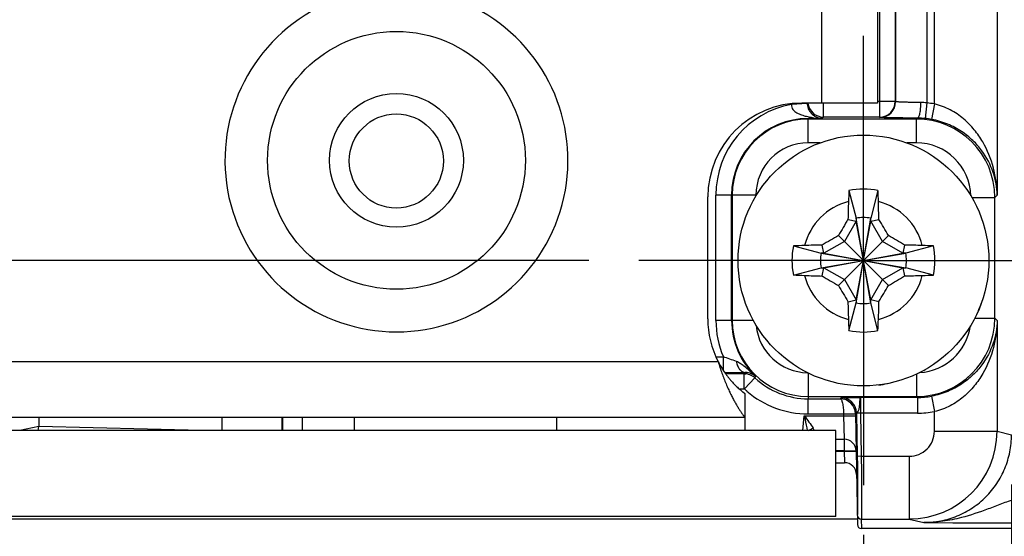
# Model space of a CAD drawing. Header units: inches. Extents: x 0 to 34, y 0 to 22.
# Tile 78 of 101: x 16.139 to 17.376, y 16.387 to 17.036. Entities that reach past the tile are written whole.
import ezdxf

# ---------------------------------------------------------------- set-up
doc = ezdxf.new("R2010")
doc.units = ezdxf.units.IN
doc.header["$LTSCALE"] = 1.87
doc.header["$MEASUREMENT"] = 0
doc.linetypes.add('CENTER', pattern=[0.6, 0.375, -0.075, 0.075, -0.075])
doc.layers.get('0').update_dxf_attribs({"linetype": 'CONTINUOUS'})
doc.layers.add('02___PRT_ALL_AXES', color=7, linetype='CONTINUOUS')
doc.layers.add('DIMENSIONS', color=7, linetype='CONTINUOUS')
doc.styles.get("Standard").update_dxf_attribs({"font": 'txt', "width": 0.8})
doc.dimstyles.new('DIMSTYLE_1', dxfattribs={"dimtxt": 0.125, "dimasz": 0.18, "dimexe": 0.125, "dimexo": 0.0625, "dimgap": 0.0625, "dimtad": 0, "dimtih": 1, "dimtoh": 1, "dimzin": 4, "dimdsep": 46, "dimtxsty": 'STANDARD', "dimblk": '_FILLED', "dimblk1": '_FILLED', "dimblk2": '_FILLED', "dimcen": 0.09, "dimazin": 1, "dimtp": 0.001, "dimtm": 0.001, "dimtfac": 1, "dimtofl": 0, "dimtmove": 0, "dimatfit": 3, "dimldrblk": '_FILLED', "dimfxl": 1, "dimtolj": 1, "dimtzin": 4, "dimarcsym": 0})
doc.dimstyles.new('DIMSTYLE_2', dxfattribs={"dimtxt": 0.125, "dimasz": 0.18, "dimexe": 0.125, "dimexo": 0.0625, "dimgap": 0.0625, "dimtad": 0, "dimtih": 1, "dimtoh": 1, "dimzin": 4, "dimdsep": 46, "dimtxsty": 'STANDARD', "dimblk": '_FILLED', "dimblk1": '_FILLED', "dimblk2": '_FILLED', "dimcen": 0.09, "dimazin": 1, "dimtp": 0.01, "dimtm": 0.01, "dimtfac": 1, "dimtofl": 0, "dimtmove": 0, "dimatfit": 3, "dimldrblk": '_FILLED', "dimfxl": 1, "dimtolj": 1, "dimtzin": 4, "dimarcsym": 0})

# ---------------------------------------------------------------- blocks, each defined once
blk = doc.blocks.new('_FILLED')
at = {"color": 0, "linetype": 'BYBLOCK'}
blk.add_solid([(0, 0), (-1, 0.1736), (-1, -0.1736)], dxfattribs=at)
blk = doc.blocks.new('*D13')
at = {"layer": 'DIMENSIONS', "color": 2, "linetype": 'CONTINUOUS'}
for p, q in [((13.2345, 16.5236), (13.2345, 15.5217)), ((17.1992, 16.3887), (17.1992, 15.5217)), ((13.2345, 15.6467), (14.5418, 15.6467)), ((17.1992, 15.6467), (15.8918, 15.6467))]:
    blk.add_line(p, q, dxfattribs=at)
at = {"layer": 'DIMENSIONS', "color": 2, "linetype": 'CONTINUOUS', "xscale": 0.18, "yscale": 0.18, "zscale": 0.18, "rotation": 180}
blk.add_blockref('_FILLED', (13.2345, 15.6467), dxfattribs=at)
at = {"layer": 'DIMENSIONS', "color": 2, "linetype": 'CONTINUOUS', "xscale": 0.18, "yscale": 0.18, "zscale": 0.18}
blk.add_blockref('_FILLED', (17.1992, 15.6467), dxfattribs=at)
at = {"layer": 'DIMENSIONS', "color": 2, "linetype": 'CONTINUOUS', "insert": (15.2168, 15.7092), "char_height": 0.125, "width": 1.225, "attachment_point": 2, "line_spacing_factor": 0.9}
blk.add_mtext('3.96{\\ftxt.shx;\\W1.000000;\\H0.125000; }[100.7]', dxfattribs=at)
blk = doc.blocks.new('*D16')
at = {"layer": 'DIMENSIONS', "color": 2, "linetype": 'CONTINUOUS'}
for p, q in [((13.2345, 16.5236), (13.2345, 14.7717)), ((17.3852, 16.4519), (17.3852, 14.7717)), ((13.2345, 14.8967), (14.6348, 14.8967)), ((17.3852, 14.8967), (15.9848, 14.8967))]:
    blk.add_line(p, q, dxfattribs=at)
at = {"layer": 'DIMENSIONS', "color": 2, "linetype": 'CONTINUOUS', "xscale": 0.18, "yscale": 0.18, "zscale": 0.18, "rotation": 180}
blk.add_blockref('_FILLED', (13.2345, 14.8967), dxfattribs=at)
at = {"layer": 'DIMENSIONS', "color": 2, "linetype": 'CONTINUOUS', "xscale": 0.18, "yscale": 0.18, "zscale": 0.18}
blk.add_blockref('_FILLED', (17.3852, 14.8967), dxfattribs=at)
at = {"layer": 'DIMENSIONS', "color": 2, "linetype": 'CONTINUOUS', "insert": (15.3098, 14.9592), "char_height": 0.125, "width": 1.225, "attachment_point": 2, "line_spacing_factor": 0.9}
blk.add_mtext('4.15{\\ftxt.shx;\\W1.000000;\\H0.125000; }[105.4]', dxfattribs=at)
blk = doc.blocks.new('*D22')
at = {"layer": 'DIMENSIONS', "color": 2, "linetype": 'CONTINUOUS'}
for p, q in [((12.4225, 17.2479), (12.305, 17.2479)), ((12.4225, 16.7334), (12.4225, 17.2479)), ((16.8544, 16.7334), (12.2975, 16.7334)), ((14.2376, 16.3968), (12.2975, 16.3968)), ((12.4225, 16.3968), (12.4225, 16.0368))]:
    blk.add_line(p, q, dxfattribs=at)
at = {"layer": 'DIMENSIONS', "color": 2, "linetype": 'CONTINUOUS', "xscale": 0.18, "yscale": 0.18, "zscale": 0.18}
for p, rotation in [((12.4225, 16.7334), 270), ((12.4225, 16.3968), 90)]:
    blk.add_blockref('_FILLED', p, dxfattribs=dict(at, rotation=rotation))
at = {"layer": 'DIMENSIONS', "color": 2, "linetype": 'CONTINUOUS', "insert": (12.2425, 17.3104), "char_height": 0.125, "width": 0.925, "attachment_point": 3, "line_spacing_factor": 0.9}
blk.add_mtext('.34{\\ftxt.shx;\\W1.000000;\\H0.125000; }[8.6]', dxfattribs=at)

msp = doc.modelspace()

# ---------------------------------------------------------------- linework, layer by layer
at = {"color": 7, "linetype": 'CONTINUOUS'}
for p, q in [((17.2883, 16.93), (17.2883, 19.7435)), ((17.3671, 19.7435), (17.3671, 16.8155)), ((17.2195, 19.6874), (17.2195, 16.9136)), ((17.2392, 19.6874), (17.2392, 16.9333)), ((17.2396, 19.6878), (17.2396, 16.9329)), ((17.2789, 19.6878), (17.2789, 16.9313)), ((17.1283, 16.9308), (17.1087, 16.9295)), ((17.1491, 16.9136), (17.1491, 16.9312)), ((17.2392, 16.9333), (17.2167, 16.9333)), ((17.2396, 16.9329), (17.2392, 16.9333)), ((17.2789, 16.9313), (17.2769, 16.9117)), ((17.2883, 16.93), (17.2848, 16.9106)), ((17.1416, 16.9119), (17.1296, 16.9118)), ((17.2658, 16.9111), (17.1298, 16.9111)), ((17.1298, 16.8811), (17.1298, 16.9111)), ((17.1416, 16.9119), (17.1475, 16.912)), ((17.1491, 16.9136), (17.1475, 16.912)), ((17.2195, 16.9136), (17.1491, 16.9136)), ((17.2199, 16.9132), (17.2195, 16.9136)), ((17.2658, 16.9111), (17.267, 16.9122)), ((17.2658, 16.8811), (17.2658, 16.9111)), ((17.1447, 16.8811), (17.1298, 16.8811)), ((17.2658, 16.8811), (17.2537, 16.8811)), ((17.1809, 16.8213), (17.19, 16.7866)), ((17.2174, 16.8213), (17.2083, 16.7866)), ((17.0642, 16.8156), (17.0138, 16.8156)), ((17.0138, 16.6581), (17.0138, 16.8156)), ((17.0335, 16.6581), (17.0335, 16.8156)), ((17.0342, 16.8156), (17.0342, 16.6581)), ((17.0642, 16.8156), (17.0642, 16.8145)), ((17.3352, 16.8127), (17.3642, 16.8127)), ((17.3642, 16.8127), (17.3671, 16.8155)), ((17.3642, 16.6609), (17.3642, 16.8127)), ((17.19, 16.783), (17.1752, 16.7574)), ((17.1798, 16.7851), (17.19, 16.783)), ((17.19, 16.7866), (17.19, 16.783)), ((17.2083, 16.6802), (17.19, 16.7866)), ((17.19, 16.6802), (17.2083, 16.7866)), ((17.2083, 16.6839), (17.19, 16.783)), ((17.19, 16.6839), (17.2083, 16.783)), ((17.2083, 16.783), (17.2083, 16.7866)), ((17.2083, 16.783), (17.2186, 16.7851)), ((17.2231, 16.7574), (17.2083, 16.783)), ((17.1752, 16.7574), (17.1496, 16.7426)), ((17.2306, 16.702), (17.1678, 16.7648)), ((17.1678, 16.702), (17.2306, 16.7648)), ((17.2487, 16.7426), (17.2231, 16.7574)), ((17.1113, 16.7517), (17.146, 16.7426)), ((17.1496, 16.7426), (17.1475, 16.7528)), ((17.2509, 16.7528), (17.2487, 16.7426)), ((17.2871, 16.7517), (17.2524, 16.7426)), ((17.146, 16.7243), (17.2524, 16.7426)), ((17.1496, 16.7426), (17.146, 16.7426)), ((17.146, 16.7426), (17.2524, 16.7243)), ((17.1496, 16.7243), (17.2487, 16.7426)), ((17.1496, 16.7426), (17.2487, 16.7243)), ((17.2524, 16.7426), (17.2487, 16.7426)), ((17.1113, 16.7152), (17.146, 16.7243)), ((17.146, 16.7243), (17.1496, 16.7243)), ((17.1475, 16.714), (17.1496, 16.7243)), ((17.1496, 16.7243), (17.1752, 16.7095)), ((17.2231, 16.7095), (17.2487, 16.7243)), ((17.2487, 16.7243), (17.2524, 16.7243)), ((17.2487, 16.7243), (17.2509, 16.714)), ((17.2871, 16.7152), (17.2524, 16.7243)), ((17.1752, 16.7095), (17.19, 16.6839)), ((17.2083, 16.6839), (17.2231, 16.7095)), ((17.1798, 16.6817), (17.19, 16.6839)), ((17.19, 16.6839), (17.19, 16.6802)), ((17.2186, 16.6817), (17.2083, 16.6839)), ((17.2083, 16.6802), (17.2083, 16.6839)), ((17.1809, 16.6455), (17.19, 16.6802)), ((17.2174, 16.6455), (17.2083, 16.6802)), ((17.0609, 16.6581), (17.0138, 16.6581)), ((17.3389, 16.6609), (17.3642, 16.6609)), ((17.3671, 16.6581), (17.3642, 16.6609)), ((17.3671, 16.6581), (17.3671, 16.519)), ((17.0145, 16.6123), (17.0232, 16.6123)), ((17.0232, 16.6123), (17.0232, 16.5953)), ((17.0495, 16.5911), (17.0261, 16.5911)), ((17.0494, 16.5722), (17.0495, 16.5911)), ((17.0497, 16.5721), (17.0628, 16.5859)), ((17.1298, 16.5921), (17.1298, 16.5596)), ((17.2658, 16.5908), (17.2658, 16.5625)), ((17.0432, 16.5722), (17.0494, 16.5722)), ((17.0494, 16.5722), (17.0497, 16.5721)), ((17.1297, 16.5407), (17.1298, 16.5596)), ((17.1298, 16.5625), (17.2658, 16.5625)), ((17.1298, 16.5596), (17.1699, 16.5596)), ((17.1699, 16.5596), (17.1712, 16.561)), ((17.267, 16.5614), (17.1954, 16.5614)), ((17.267, 16.5614), (17.2658, 16.5625)), ((17.267, 16.5614), (17.267, 16.5417)), ((17.2848, 16.563), (17.2883, 16.5437)), ((16.1637, 16.5362), (16.1637, 16.5251)), ((16.3933, 16.5362), (16.3933, 16.5197)), ((16.4944, 16.5362), (16.4944, 16.5197)), ((16.56, 16.5197), (16.56, 16.5362)), ((17.1232, 16.5197), (17.1248, 16.5384)), ((17.1248, 16.5384), (17.1742, 16.5384)), ((17.1297, 16.5407), (17.1741, 16.5407)), ((17.1741, 16.5407), (17.1742, 16.5384)), ((17.1742, 16.5384), (17.175, 16.5089)), ((17.1891, 16.5407), (17.1905, 16.542)), ((17.1891, 16.5407), (17.1916, 16.4016)), ((17.1905, 16.542), (17.1905, 16.5416)), ((17.1955, 16.5417), (17.1905, 16.5416)), ((17.1905, 16.5416), (17.1914, 16.4874)), ((17.267, 16.5417), (17.1955, 16.5417)), ((17.1955, 16.5417), (17.1964, 16.4875)), ((17.2883, 16.519), (17.2883, 16.5437)), ((16.1637, 16.5251), (16.1395, 16.5199)), ((16.1625, 16.5197), (16.1637, 16.5251)), ((16.3683, 16.5197), (16.1637, 16.5251)), ((17.1647, 16.5197), (14.3347, 16.5197)), ((17.1647, 16.4117), (17.1647, 16.5197)), ((17.1647, 16.5089), (17.175, 16.5089)), ((17.175, 16.5089), (17.175, 16.4944)), ((17.2883, 16.519), (17.3671, 16.519)), ((17.3671, 16.519), (17.3852, 16.5144)), ((17.175, 16.4944), (17.1647, 16.4944)), ((17.1647, 16.4939), (17.175, 16.4939)), ((17.175, 16.4944), (17.175, 16.4939)), ((17.175, 16.4939), (17.1755, 16.4794)), ((17.1888, 16.4938), (17.19, 16.4936)), ((17.1964, 16.4875), (17.1914, 16.4874)), ((17.1964, 16.4875), (17.2568, 16.4875)), ((17.2568, 16.4875), (17.2568, 16.4087)), ((17.1647, 16.4794), (17.1755, 16.4794)), ((17.1647, 16.4117), (14.3347, 16.4117)), ((17.1914, 16.4137), (17.1914, 16.4136)), ((14.3303, 16.4091), (17.1914, 16.4091)), ((17.1964, 16.4087), (17.1964, 16.4087)), ((17.1964, 16.4087), (17.2568, 16.4087)), ((17.1964, 16.4087), (17.1966, 16.3967)), ((17.2568, 16.4087), (17.2749, 16.4042)), ((17.2749, 16.4042), (17.3116, 16.4041)), ((21.7135, 16.3967), (17.1966, 16.3967))]:
    msp.add_line(p, q, dxfattribs=at)
at = {"color": 3, "linetype": 'CONTINUOUS'}
for p, q in [((16.8137, 16.5362), (16.8137, 16.532)), ((16.8137, 16.532), (16.8137, 16.5197))]:
    msp.add_line(p, q, dxfattribs=at)
for radius in [0.1619, 0.084]:
    msp.add_circle((16.6127, 16.8592), radius, dxfattribs=at)
at = {"color": 7, "linetype": 'CONTINUOUS'}
for centre, radius in [((16.6125, 16.8584), 0.0591), ((17.1992, 16.7334), 0.1575)]:
    msp.add_circle(centre, radius, dxfattribs=at)
at = {"color": 3, "linetype": 'CONTINUOUS'}
msp.add_arc((16.6127, 16.8592), 0.2154, 119.768, 60.232, dxfattribs=at)
at = {"color": 7, "linetype": 'CONTINUOUS'}
for centre, radius, start, end in [((17.1298, 16.8156), 0.1159, 100.4907, 180), ((17.1491, 16.9333), 0.0197, 186.167, 269.9788), ((17.2195, 16.9333), 0.0197, 270.0213, 359.9787), ((17.2199, 16.9329), 0.0197, 270.0213, 359.9787), ((17.2706, 16.8771), 0.0548, 81.3057, 89.664), ((17.2669, 16.8138), 0.1182, 79.5779, 84.186), ((17.1298, 16.8156), 0.0962, 90.0756, 180), ((17.1298, 16.8156), 0.0955, 90, 180), ((17.2658, 16.8127), 0.0984, 0.004, 89.9967), ((17.2665, 16.8095), 0.1027, 84.1881, 89.7487), ((17.267, 16.8138), 0.0985, 79.5809, 84.1893), ((17.1298, 16.8156), 0.0656, 90, 180), ((17.2658, 16.8127), 0.0684, 1.4896, 90.0036), ((18.1109, 16.7774), 0.931, 177.295, 178.1542), ((17.1992, 16.7334), 0.0898, 78.2646, 101.7354), ((16.3107, 16.7783), 0.9078, 1.8348, 2.716), ((17.1992, 16.7334), 0.0763, 104.2745, 165.7255), ((19.3693, 16.7368), 2.1901, 178.1542, 178.7363), ((15.0535, 16.7375), 2.1656, 1.2604, 1.8491), ((17.1992, 16.7334), 0.0763, 14.2745, 75.7255), ((19.2654, 15.5407), 2.4287, 149.1759, 149.732), ((17.1992, 16.7334), 0.054, 80.2364, 99.7636), ((15.1418, 15.5458), 2.4185, 30.2668, 30.8252), ((18.3868, 14.676), 2.4185, 120.2668, 120.8252), ((16.0064, 14.6672), 2.4287, 59.1759, 59.732), ((17.1992, 16.7334), 0.0898, 168.2646, 191.7354), ((17.1543, 15.8449), 0.9078, 91.8348, 92.716), ((17.1951, 14.5878), 2.1656, 91.2604, 91.8491), ((17.2026, 14.5633), 2.1901, 88.1542, 88.7363), ((17.2431, 15.8217), 0.931, 87.295, 88.1542), ((17.1992, 16.7334), 0.0898, 348.2646, 11.7354), ((17.1992, 16.7334), 0.054, 170.2364, 189.7636), ((17.1992, 16.7334), 0.054, 350.2364, 9.7636), ((17.1552, 17.6452), 0.931, 267.295, 268.1542), ((17.1992, 16.7334), 0.0763, 194.2745, 255.7255), ((17.1958, 18.9035), 2.1901, 268.1542, 268.7363), ((18.3919, 18.7996), 2.4287, 239.1759, 239.732), ((17.1992, 16.7334), 0.0763, 284.2745, 345.7255), ((16.0116, 18.7908), 2.4185, 300.2668, 300.8252), ((17.2032, 18.8791), 2.1656, 271.2604, 271.8491), ((17.2441, 17.6219), 0.9078, 271.8348, 272.716), ((19.2566, 17.921), 2.4185, 210.2668, 210.8252), ((15.133, 17.9262), 2.4287, 329.1759, 329.732), ((19.3448, 16.7294), 2.1656, 181.2604, 181.8491), ((17.1992, 16.7334), 0.054, 260.2364, 279.7636), ((15.0291, 16.73), 2.1901, 358.1542, 358.7363), ((17.1298, 16.6581), 0.1159, 180, 203.2376), ((17.1298, 16.6581), 0.0962, 180, 226.7438), ((17.1298, 16.6581), 0.0955, 180, 270), ((18.0877, 16.6885), 0.9078, 181.8348, 182.716), ((16.2874, 16.6895), 0.931, 357.295, 358.1542), ((17.2658, 16.6609), 0.0984, 270.0033, 359.996), ((17.1298, 16.6581), 0.0656, 185.6065, 269.1838), ((17.1992, 16.7334), 0.0898, 258.2646, 281.7354), ((17.2658, 16.6609), 0.0684, 273.3882, 351.8291), ((16.9545, 16.394), 0.2289, 68.1675, 72.526), ((17.0238, 19.0012), 2.4086, 270.0315, 270.627), ((17.6453, 16.357), 0.6402, 158.3869, 158.5462), ((17.0495, 16.5715), 0.0197, 47.1666, 90), ((17.0294, 16.814), 0.2241, 275.276, 275.6838), ((17.0506, 16.572), 0.0208, 73.4445, 91.365), ((17.4581, 16.4038), 0.4352, 154.965, 155.2679), ((17.1298, 16.6581), 0.0984, 227.1666, 270), ((17.1298, 16.6584), 0.1177, 227.1683, 229.2297), ((17.1297, 16.6584), 0.1177, 229.2283, 270), ((17.1699, 16.5404), 0.0193, 1, 90), ((17.1712, 16.5417), 0.0193, 1.021, 89.9791), ((17.2669, 16.66), 0.0986, 270.0071, 280.4089), ((17.2669, 16.6601), 0.1184, 270.0107, 280.4119), ((17.1164, 16.5108), 0.023, 22.7368, 31.3764), ((17.175, 16.4939), 0.015, 1, 90), ((17.2568, 16.519), 0.1102, 270.0048, 359.999), ((17.2568, 16.519), 0.0315, 269.9948, 359.9965), ((17.1755, 16.4644), 0.015, 1, 90), ((17.1964, 16.4137), 0.005, 181.0009, 269.9908), ((17.1964, 16.4137), 0.005, 181.0003, 270.0003), ((17.1966, 16.4017), 0.005, 181.0043, 270.0046), ((17.3933, 41.9626), 25.5587, 269.81685, 269.99201)]:
    msp.add_arc(centre, radius, start, end, dxfattribs=at)
for points, knots in [([(17.1087, 16.9295), (17.1086, 16.9284), (17.1089, 16.926), (17.1105, 16.9229), (17.1128, 16.9206), (17.1165, 16.9182), (17.1215, 16.9162), (17.1256, 16.915), (17.1277, 16.9145)], [0, 0, 0, 0, 0.132947, 0.262276, 0.387654, 0.510733, 0.754645, 1, 1, 1, 1]), ([(17.1283, 16.9308), (17.1284, 16.9286), (17.1293, 16.9248), (17.1325, 16.9191), (17.1357, 16.9161), (17.1378, 16.9147)], [0, 0, 0, 0, 0.341534, 0.605214, 1, 1, 1, 1]), ([(17.271, 16.9319), (17.2688, 16.9319), (17.2647, 16.932), (17.2588, 16.932), (17.2535, 16.9321), (17.2489, 16.9323), (17.2456, 16.9324), (17.2434, 16.9325), (17.2421, 16.9326), (17.2411, 16.9327), (17.2403, 16.9327), (17.2399, 16.9328), (17.2396, 16.9329), (17.2396, 16.9329)], [0, 0, 0, 0, 0.202329, 0.391712, 0.562791, 0.710708, 0.831283, 0.880222, 0.921122, 0.953699, 0.977743, 0.993132, 1, 1, 1, 1]), ([(17.271, 16.9319), (17.2709, 16.9294), (17.2708, 16.9258), (17.2703, 16.9212), (17.2698, 16.9183), (17.2693, 16.9158), (17.2686, 16.914), (17.2679, 16.9128), (17.2673, 16.9123), (17.267, 16.9122)], [0, 0, 0, 0, 0.362076, 0.526872, 0.672906, 0.79529, 0.890463, 0.957157, 1, 1, 1, 1]), ([(17.3671, 16.8155), (17.3669, 16.827), (17.3638, 16.8503), (17.3526, 16.8779), (17.3387, 16.8981), (17.3251, 16.912), (17.3082, 16.9235), (17.2952, 16.9284), (17.2883, 16.93)], [0, 0, 0, 0, 0.230804, 0.468508, 0.592832, 0.722419, 0.858442, 1, 1, 1, 1]), ([(17.1277, 16.9145), (17.1288, 16.9143), (17.1334, 16.9133), (17.138, 16.9124), (17.1416, 16.9119)], [0, 0, 0, 0, 0.24353, 1, 1, 1, 1]), ([(17.1298, 16.9111), (17.1298, 16.9112), (17.1298, 16.9113), (17.1298, 16.9114), (17.1298, 16.9116), (17.1297, 16.9117), (17.1296, 16.9118)], [0, 0, 0, 0, 0.230477, 0.460689, 0.69084, 1, 1, 1, 1]), ([(17.1378, 16.9147), (17.139, 16.914), (17.1411, 16.9129), (17.1444, 16.9121), (17.1464, 16.912), (17.1475, 16.912)], [0, 0, 0, 0, 0.399483, 0.696561, 1, 1, 1, 1]), ([(17.267, 16.9122), (17.2638, 16.9123), (17.2576, 16.9123), (17.2488, 16.9124), (17.2408, 16.9125), (17.2348, 16.9126), (17.2306, 16.9127), (17.2279, 16.9127), (17.2256, 16.9128), (17.2237, 16.9129), (17.2221, 16.913), (17.2211, 16.913), (17.2205, 16.9131), (17.2202, 16.9131), (17.22, 16.9132), (17.2199, 16.9132), (17.2199, 16.9132)], [0, 0, 0, 0, 0.202455, 0.391957, 0.563141, 0.711143, 0.775111, 0.831769, 0.880715, 0.921606, 0.954154, 0.978136, 0.986866, 0.993407, 0.997765, 1, 1, 1, 1]), ([(17.3671, 16.8155), (17.3669, 16.8251), (17.3634, 16.8451), (17.3513, 16.8681), (17.3368, 16.8847), (17.3224, 16.8962), (17.3049, 16.9054), (17.2917, 16.9093), (17.2848, 16.9106)], [0, 0, 0, 0, 0.21293, 0.440062, 0.564298, 0.698561, 0.844514, 1, 1, 1, 1]), ([(17.3671, 16.6581), (17.3669, 16.6485), (17.3634, 16.6285), (17.3513, 16.6055), (17.3368, 16.589), (17.3224, 16.5775), (17.3049, 16.5682), (17.2917, 16.5643), (17.2848, 16.563)], [0, 0, 0, 0, 0.21293, 0.440062, 0.564298, 0.698561, 0.844515, 1, 1, 1, 1]), ([(17.3671, 16.6581), (17.3669, 16.6467), (17.3638, 16.6233), (17.3526, 16.5957), (17.3387, 16.5755), (17.3251, 16.5616), (17.3082, 16.5501), (17.2952, 16.5452), (17.2883, 16.5437)], [0, 0, 0, 0, 0.230804, 0.468508, 0.592832, 0.722419, 0.858442, 1, 1, 1, 1]), ([(17.0491, 16.6008), (17.0476, 16.6019), (17.0446, 16.604), (17.0413, 16.6058), (17.0396, 16.6065)], [0, 0, 0, 0, 0.499462, 1, 1, 1, 1]), ([(17.0396, 16.6065), (17.04, 16.6046), (17.0409, 16.6012), (17.0433, 16.5968), (17.0464, 16.5937), (17.0489, 16.5928), (17.0501, 16.5928)], [0, 0, 0, 0, 0.30907, 0.580521, 0.807311, 1, 1, 1, 1]), ([(17.0638, 16.588), (17.0614, 16.5902), (17.0566, 16.5946), (17.0516, 16.5988), (17.0491, 16.6008)], [0, 0, 0, 0, 0.500589, 1, 1, 1, 1]), ([(17.0565, 16.5919), (17.0572, 16.5917), (17.0599, 16.5908), (17.0623, 16.5893), (17.0638, 16.588)], [0, 0, 0, 0, 0.269258, 1, 1, 1, 1]), ([(17.1699, 16.5596), (17.1706, 16.5596), (17.1715, 16.5583), (17.1723, 16.5564), (17.1729, 16.554), (17.1734, 16.5512), (17.174, 16.5467), (17.1741, 16.5431), (17.1741, 16.5407)], [0, 0, 0, 0, 0.106702, 0.200007, 0.320792, 0.466253, 0.631933, 1, 1, 1, 1]), ([(17.1712, 16.561), (17.1712, 16.561), (17.1714, 16.561), (17.1718, 16.5611), (17.1724, 16.5611), (17.1732, 16.5611), (17.1742, 16.5612), (17.176, 16.5612), (17.1787, 16.5613), (17.1823, 16.5613), (17.1864, 16.5614), (17.1908, 16.5614), (17.1939, 16.5614), (17.1954, 16.5614)], [0, 0, 0, 0, 0.006614, 0.022486, 0.04756, 0.08162, 0.124344, 0.175334, 0.300089, 0.451114, 0.62263, 0.807945, 1, 1, 1, 1]), ([(17.1905, 16.542), (17.1905, 16.5421), (17.1906, 16.5423), (17.191, 16.5425), (17.1915, 16.5428), (17.1921, 16.5433), (17.1926, 16.544), (17.1932, 16.5452), (17.1937, 16.5468), (17.1941, 16.5487), (17.1944, 16.5512), (17.1946, 16.554), (17.1948, 16.5566), (17.1949, 16.5583), (17.195, 16.5594), (17.1951, 16.5602), (17.1952, 16.5608), (17.1953, 16.5612), (17.1954, 16.5614), (17.1954, 16.5614)], [0, 0, 0, 0, 0.01047, 0.030297, 0.059815, 0.097904, 0.142272, 0.189931, 0.287537, 0.384102, 0.47742, 0.648868, 0.792816, 0.852202, 0.902215, 0.942279, 0.971962, 0.99105, 1, 1, 1, 1]), ([(17.1954, 16.5614), (17.1954, 16.5614), (17.1954, 16.5612), (17.1954, 16.5609), (17.1953, 16.5604), (17.1953, 16.5597), (17.1953, 16.5589), (17.1953, 16.5575), (17.1953, 16.5553), (17.1953, 16.5524), (17.1953, 16.5491), (17.1954, 16.5455), (17.1954, 16.543), (17.1955, 16.5417)], [0, 0, 0, 0, 0.006696, 0.022541, 0.047541, 0.081488, 0.124072, 0.174898, 0.299307, 0.450049, 0.621462, 0.80709, 1, 1, 1, 1]), ([(17.1248, 16.5384), (17.1268, 16.5358), (17.1307, 16.5307), (17.1345, 16.5254), (17.1361, 16.5228)], [0, 0, 0, 0, 0.514883, 1, 1, 1, 1]), ([(17.1248, 16.5384), (17.1252, 16.5368), (17.1265, 16.5306), (17.1277, 16.5244), (17.1285, 16.5197)], [0, 0, 0, 0, 0.25244, 1, 1, 1, 1]), ([(17.1741, 16.5407), (17.1751, 16.5407), (17.177, 16.5407), (17.1798, 16.5408), (17.1824, 16.5408), (17.1846, 16.5408), (17.1862, 16.5408), (17.1873, 16.5408), (17.188, 16.5408), (17.1884, 16.5408), (17.1888, 16.5407), (17.189, 16.5407), (17.1891, 16.5407), (17.1891, 16.5407)], [0, 0, 0, 0, 0.194958, 0.382436, 0.555227, 0.706694, 0.831017, 0.88146, 0.923428, 0.956507, 0.980401, 0.994889, 1, 1, 1, 1]), ([(17.1742, 16.5384), (17.1752, 16.5384), (17.1771, 16.5384), (17.1798, 16.5385), (17.1824, 16.5385), (17.1847, 16.5385), (17.1863, 16.5385), (17.1874, 16.5385), (17.188, 16.5385), (17.1885, 16.5384), (17.1889, 16.5384), (17.189, 16.5384), (17.1892, 16.5384), (17.1892, 16.5384)], [0, 0, 0, 0, 0.194958, 0.382436, 0.555227, 0.706694, 0.831017, 0.88146, 0.923428, 0.956507, 0.980401, 0.994889, 1, 1, 1, 1]), ([(17.1303, 16.5197), (17.1307, 16.52), (17.1325, 16.5213), (17.1345, 16.5223), (17.1361, 16.5228)], [0, 0, 0, 0, 0.242298, 1, 1, 1, 1]), ([(17.2749, 16.4042), (17.2821, 16.4042), (17.2965, 16.4056), (17.3174, 16.412), (17.3365, 16.4222), (17.3534, 16.436), (17.3672, 16.4528), (17.3774, 16.472), (17.3837, 16.4928), (17.3852, 16.5072), (17.3852, 16.5144)], [0, 0, 0, 0, 0.125001, 0.250001, 0.375002, 0.5, 0.624999, 0.749998, 0.874997, 1, 1, 1, 1]), ([(17.175, 16.4944), (17.1759, 16.4944), (17.1778, 16.4945), (17.1806, 16.4945), (17.1832, 16.4945), (17.1854, 16.4945), (17.1871, 16.4944), (17.1881, 16.4944), (17.1888, 16.4944), (17.1893, 16.4943), (17.1896, 16.4943), (17.1898, 16.4942), (17.19, 16.4942), (17.19, 16.4942)], [0, 0, 0, 0, 0.194683, 0.381863, 0.554388, 0.705631, 0.82981, 0.880226, 0.922196, 0.955333, 0.979351, 0.994106, 1, 1, 1, 1]), ([(17.175, 16.4939), (17.1777, 16.4939), (17.1816, 16.494), (17.1862, 16.4939), (17.1881, 16.4938), (17.1888, 16.4938)], [0, 0, 0, 0, 0.601163, 0.836513, 1, 1, 1, 1]), ([(17.1914, 16.4874), (17.1915, 16.4826), (17.1916, 16.4732), (17.1918, 16.4596), (17.1919, 16.4488), (17.1919, 16.4409), (17.1919, 16.4355), (17.1919, 16.4307), (17.1919, 16.4264), (17.1919, 16.4227), (17.1918, 16.4196), (17.1917, 16.4174), (17.1917, 16.416), (17.1916, 16.4152), (17.1916, 16.4146), (17.1915, 16.4141), (17.1915, 16.4138), (17.1914, 16.4137), (17.1914, 16.4137)], [0, 0, 0, 0, 0.194476, 0.381518, 0.553982, 0.632657, 0.705273, 0.771134, 0.82961, 0.880142, 0.922249, 0.95553, 0.968761, 0.979677, 0.988256, 0.994482, 0.998363, 1, 1, 1, 1]), ([(17.1964, 16.4875), (17.1965, 16.4824), (17.1966, 16.4724), (17.1968, 16.4578), (17.1969, 16.4463), (17.1969, 16.4378), (17.1969, 16.4321), (17.1969, 16.4269), (17.1969, 16.4223), (17.1969, 16.4184), (17.1968, 16.4151), (17.1967, 16.4127), (17.1967, 16.4112), (17.1966, 16.4104), (17.1966, 16.4097), (17.1965, 16.4092), (17.1965, 16.4089), (17.1964, 16.4087), (17.1964, 16.4087)], [0, 0, 0, 0, 0.194487, 0.381539, 0.554013, 0.632693, 0.705312, 0.771177, 0.829656, 0.880191, 0.922298, 0.955579, 0.968809, 0.979723, 0.988298, 0.994519, 0.99839, 1, 1, 1, 1]), ([(17.3897, 16.434), (17.384, 16.4319), (17.3727, 16.4277), (17.3505, 16.4192), (17.3338, 16.4134), (17.3224, 16.4105)], [0, 0, 0, 0, 0.25515, 0.506355, 1, 1, 1, 1]), ([(17.3224, 16.4105), (17.3146, 16.4085), (17.2989, 16.4053), (17.2829, 16.4042), (17.2749, 16.4042)], [0, 0, 0, 0, 0.500453, 1, 1, 1, 1])]:
    msp.add_open_spline(points, degree=3, knots=knots, dxfattribs=at)
at = {"layer": '02___PRT_ALL_AXES', "color": 3, "linetype": 'CONTINUOUS'}
for p, q in [((17.1467, 19.6562), (17.1467, 16.9312)), ((17.2167, 19.6562), (17.2167, 16.9312)), ((17.2167, 16.9312), (17.1217, 16.9312)), ((17.0037, 16.6602), (17.0037, 16.8132)), ((17.0168, 16.6062), (14.116, 16.6062)), ((17.0503, 16.5362), (14.116, 16.5362)), ((17.0503, 16.5362), (17.0503, 16.5197))]:
    msp.add_line(p, q, dxfattribs=at)
at = {"layer": '02___PRT_ALL_AXES', "color": 7, "linetype": 'CENTER'}
for q in [(17.1992, 17.0157), (16.9169, 16.7334), (17.4814, 16.7334), (17.1992, 16.4512)]:
    msp.add_line((17.1992, 16.7334), q, dxfattribs=at)
at = {"layer": '02___PRT_ALL_AXES', "color": 7, "linetype": 'CONTINUOUS'}
for p, q in [((17.0503, 16.5662), (17.0503, 16.5362)), ((16.4691, 16.5197), (16.4691, 16.5362)), ((16.47, 16.5197), (16.47, 16.5362))]:
    msp.add_line(p, q, dxfattribs=at)
at = {"layer": '02___PRT_ALL_AXES', "color": 3, "linetype": 'CONTINUOUS'}
for centre, start, end in [((17.1217, 16.8132), 90, 180), ((17.1217, 16.6602), 180, 207.2341)]:
    msp.add_arc(centre, 0.118, start, end, dxfattribs=at)
at = {"layer": '02___PRT_ALL_AXES', "color": 7, "linetype": 'CONTINUOUS'}
for centre, radius, start, end in [((17.1992, 16.7334), 0.1575, 336.5671, 340.2476), ((17.1992, 16.7334), 0.1575, 318.6918, 318.771), ((17.1213, 16.66), 0.1175, 207.2237, 212.4576), ((17.1992, 16.7334), 0.1575, 298.8502, 299.5865), ((17.1992, 16.7334), 0.1575, 276.896, 281.0416)]:
    msp.add_arc(centre, radius, start, end, dxfattribs=at)
at = {"layer": '02___PRT_ALL_AXES', "color": 3, "linetype": 'CONTINUOUS'}
msp.add_open_spline([(17.0168, 16.6062), (17.0182, 16.6014), (17.0212, 16.592), (17.0256, 16.5808), (17.0292, 16.5724), (17.0319, 16.5667), (17.0345, 16.5615), (17.0371, 16.5567), (17.0395, 16.5524), (17.0415, 16.5492), (17.043, 16.5468), (17.0441, 16.5451), (17.0451, 16.5435), (17.0461, 16.5421), (17.047, 16.5408), (17.0478, 16.5397), (17.0484, 16.5388), (17.0489, 16.5382), (17.0492, 16.5378), (17.0494, 16.5374), (17.0497, 16.5371), (17.0499, 16.5368), (17.05, 16.5366), (17.0502, 16.5365), (17.0502, 16.5364), (17.0503, 16.5363), (17.0503, 16.5363), (17.0503, 16.5362), (17.0503, 16.5362), (17.0503, 16.5362), (17.0503, 16.5362)], degree=3, knots=[0, 0, 0, 0, 0.192687, 0.378006, 0.464396, 0.545215, 0.619966, 0.688758, 0.751838, 0.809428, 0.836206, 0.861548, 0.885338, 0.90746, 0.927775, 0.946048, 0.962018, 0.969059, 0.975426, 0.981091, 0.986038, 0.990256, 0.993733, 0.996458, 0.997534, 0.998418, 0.999108, 0.999603, 0.999901, 1, 1, 1, 1], dxfattribs=at)
at = {"layer": '02___PRT_ALL_AXES', "color": 7, "linetype": 'CONTINUOUS'}
msp.add_open_spline([(17.0221, 16.5969), (17.0235, 16.5947), (17.0257, 16.5914), (17.0289, 16.5873), (17.0312, 16.5845), (17.0335, 16.5818), (17.0357, 16.5794), (17.0378, 16.5772), (17.0399, 16.5751), (17.0419, 16.5733), (17.0438, 16.5716), (17.0453, 16.5703), (17.0464, 16.5694), (17.0471, 16.5687), (17.0478, 16.5682), (17.0485, 16.5677), (17.049, 16.5672), (17.0494, 16.5669), (17.0497, 16.5667), (17.0499, 16.5666), (17.05, 16.5665), (17.0501, 16.5664), (17.0502, 16.5663), (17.0503, 16.5663), (17.0503, 16.5662), (17.0503, 16.5662), (17.0503, 16.5662), (17.0503, 16.5662), (17.0503, 16.5662)], degree=3, knots=[0, 0, 0, 0, 0.189836, 0.281223, 0.368804, 0.452076, 0.530594, 0.604369, 0.673704, 0.738763, 0.799189, 0.85448, 0.879907, 0.90353, 0.925083, 0.944302, 0.96092, 0.974737, 0.980561, 0.985648, 0.989984, 0.993559, 0.99636, 0.998375, 0.999084, 0.999592, 0.999898, 1, 1, 1, 1], dxfattribs=at)

# ---------------------------------------------------------------- dimensions: what is measured, and where the dimension line sits
at = {"layer": 'DIMENSIONS', "color": 2, "linetype": 'CONTINUOUS'}
dim = msp.add_linear_dim(base=(12.4225, 16.3968), p1=(16.9169, 16.7334), p2=(14.3001, 16.3968), angle=270, dimstyle='DIMSTYLE_2', dxfattribs=at)
dim.commit()
dim.dimension.update_dxf_attribs({"geometry": '*D22', "text_midpoint": (11.78, 17.2479), "dimtype": 160})
for base, p2, picture, middle in [((17.1992, 15.6467), (17.1992, 16.4512), '*D13', (15.2168, 15.6467)), ((17.3852, 14.8967), (17.3852, 16.5144), '*D16', (15.3098, 14.8967))]:
    dim = msp.add_linear_dim(base=base, p1=(13.2345, 16.5861), p2=p2, dimstyle='DIMSTYLE_1', dxfattribs=at)
    dim.commit()
    dim.dimension.update_dxf_attribs({"geometry": picture, "text_midpoint": middle, "dimtype": 160})

doc.saveas('drawing.dxf')
